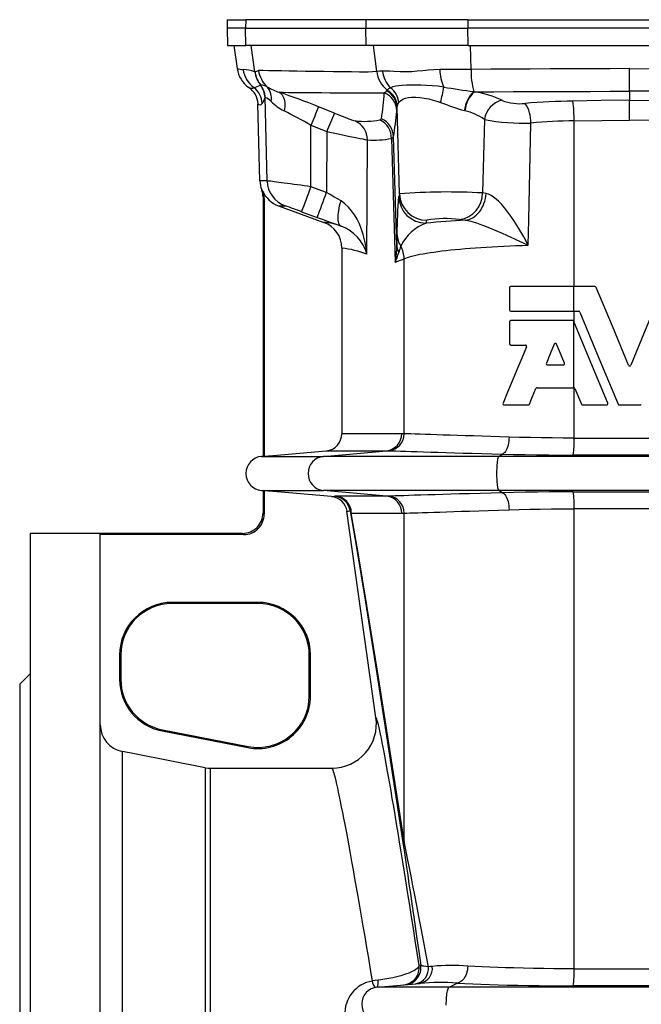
# Model space of a CAD drawing. Extents: x -62 to 1388, y -77 to 1711.
# Tile 3 of 7: x -35 to 146, y 796 to 1083. Entities that reach past the tile are written whole.
import ezdxf

# ---------------------------------------------------------------- set-up
doc = ezdxf.new("R2010")
doc.units = 0
doc.layers.get('0').update_dxf_attribs({"linetype": 'CONTINUOUS'})

msp = doc.modelspace()

# ---------------------------------------------------------------- linework, layer by layer
at = {"color": 7, "linetype": 'CONTINUOUS'}
for p, q in [((25.13, 1083.16), (25.07, 1080.64)), ((25.13, 1083.16), (30.53, 1083.16)), ((30.53, 1083.16), (30.46, 1080.64)), ((65.61, 1083.16), (30.53, 1083.16)), ((65.61, 1083.16), (65.55, 1080.64)), ((95.39, 1083.16), (65.61, 1083.16)), ((95.39, 1083.16), (95.38, 1080.64)), ((95.39, 1083.16), (189.75, 1083.16)), ((25.07, 1080.64), (25.2, 1075.64)), ((30.46, 1080.64), (25.07, 1080.64)), ((30.46, 1080.64), (65.55, 1080.64)), ((30.59, 1075.64), (30.46, 1080.64)), ((65.55, 1080.64), (95.38, 1080.64)), ((65.66, 1075.64), (65.55, 1080.64)), ((189.76, 1080.64), (95.38, 1080.64)), ((95.4, 1075.64), (95.38, 1080.64)), ((25.2, 1075.64), (30.59, 1075.64)), ((27.07, 1075.64), (28.02, 1068.88)), ((65.66, 1075.64), (30.59, 1075.64)), ((33.23, 1067.94), (32.16, 1075.64)), ((95.4, 1075.64), (65.66, 1075.64)), ((68.76, 1068.01), (67.8, 1075.64)), ((95.4, 1075.64), (189.74, 1075.64)), ((96.28, 1068.64), (96.13, 1075.64)), ((33.23, 1067.94), (33.16, 1067.96)), ((142.57, 1062.27), (142.57, 1068.88)), ((34.82, 1064.05), (34.79, 1064.04)), ((34.88, 1064.05), (34.82, 1064.05)), ((31.56, 1063.31), (31.46, 1063.37)), ((71.83, 1062.61), (71.58, 1062.36)), ((97.33, 1062.13), (97.12, 1062.15)), ((142.57, 1062.27), (142.57, 1059.66)), ((34.69, 1036.08), (34.1, 1058.55)), ((36.16, 1060.4), (36.17, 1060.43)), ((36.79, 1036.08), (36.16, 1060.4)), ((36.17, 1060.43), (36.2, 1060.46)), ((142.57, 1053.86), (142.57, 1059.66)), ((56.43, 1055.85), (51.78, 1057.72)), ((74.73, 1057.47), (74.78, 1057.88)), ((75.39, 1032.33), (74.73, 1057.47)), ((94.35, 1056.6), (94.51, 1056.56)), ((100.17, 1054.03), (99.65, 1032.57)), ((126.36, 1005.2), (126.36, 1053.61)), ((49.57, 1052.31), (54.17, 1050.46)), ((49.57, 1034.39), (49.57, 1052.31)), ((54.17, 1050.46), (54.1, 1032.74)), ((65.91, 1014.69), (66.04, 1048.07)), ((73.07, 1048.48), (74.11, 1012.3)), ((74.61, 1017.24), (73.66, 1048.98)), ((36.79, 1036.08), (34.69, 1036.08)), ((54.1, 1032.74), (49.57, 1034.39)), ((100.66, 1032.38), (99.65, 1032.57)), ((35.57, 1031.39), (35.57, 955.66)), ((35.92, 1030.84), (35.92, 955.69)), ((75.39, 1032.33), (75.16, 1031.5)), ((40.08, 1028.78), (53.32, 1023.96)), ((40.08, 1028.78), (42.05, 1028.78)), ((46.83, 1027.08), (51.37, 1025.43)), ((83.16, 1023.74), (83.38, 1024.57)), ((58.58, 1016.44), (58.58, 962.25)), ((74.11, 1012.3), (76.75, 1013.36)), ((76.75, 962.24), (76.75, 1013.36)), ((107.54, 1004.84), (107.54, 998.36)), ((126.28, 1005.2), (107.9, 1005.2)), ((132.5, 1005.2), (126.28, 1005.2)), ((126.28, 998), (126.28, 1005.2)), ((107.9, 998), (126.28, 998)), ((126.28, 998), (127.69, 998)), ((126.36, 994.84), (126.36, 998)), ((107.54, 994.98), (107.54, 988.5)), ((125.91, 995.34), (107.9, 995.34)), ((126.28, 995.04), (126.24, 995.12)), ((126.28, 975.68), (126.28, 995.04)), ((107.9, 988.14), (112.13, 988.14)), ((118.59, 982.34), (123.21, 982.34)), ((115.54, 975.68), (126.26, 975.68)), ((126.26, 975.68), (126.28, 975.68)), ((126.36, 960.98), (126.36, 975.67)), ((126.6, 975.46), (128.5, 970.86)), ((105.95, 970.64), (112.97, 970.64)), ((128.83, 970.64), (135.85, 970.64)), ((139.5, 970.64), (145.63, 970.64)), ((76.06, 962.25), (58.58, 962.25)), ((76.75, 962.24), (76.06, 962.25)), ((126.36, 960.98), (158.77, 960.98)), ((35.57, 955.66), (35.13, 955.62)), ((35.13, 955.62), (53.2, 955.62)), ((35.57, 955.66), (35.92, 955.69)), ((53.2, 955.62), (71.61, 957.27)), ((104.43, 955.62), (53.2, 955.62)), ((54.02, 957.27), (71.61, 957.27)), ((71.61, 957.27), (72.3, 957.26)), ((104.43, 955.62), (105.38, 956.27)), ((180.7, 955.62), (104.43, 955.62)), ((159.03, 956), (126.1, 956)), ((35.13, 945.66), (35.57, 945.62)), ((35.13, 945.66), (53.2, 945.66)), ((35.92, 945.59), (35.57, 945.62)), ((35.57, 945.62), (35.57, 939.12)), ((35.92, 945.59), (35.92, 938.78)), ((104.43, 945.66), (53.2, 945.66)), ((71.61, 944.01), (53.2, 945.66)), ((71.61, 944.01), (56.79, 944.01)), ((72.3, 944.02), (71.61, 944.01)), ((180.7, 945.66), (104.43, 945.66)), ((105.38, 945), (104.43, 945.66)), ((126.1, 945.28), (159.03, 945.28)), ((35.92, 938.78), (35.57, 939.12)), ((68.54, 879.37), (60.08, 939.59)), ((61.34, 939.03), (76.06, 939.03)), ((76.06, 939.03), (76.75, 939.04)), ((76.75, 843.36), (76.75, 939.04)), ((158.77, 940.3), (126.36, 940.3)), ((126.36, 805.98), (126.36, 940.3)), ((-11.93, 933.14), (-32.43, 933.14)), ((-32.43, 933.14), (-32.43, 478.14)), ((-11.93, 504.97), (-11.93, 933.14)), ((29.58, 933.14), (-11.93, 933.14)), ((29.93, 932.79), (-11.93, 932.79)), ((29.58, 933.14), (29.93, 932.79)), ((34.07, 912.99), (9.07, 912.99)), ((9.07, 912.99), (9.07, 912.64)), ((34.07, 912.64), (9.07, 912.64)), ((34.07, 912.99), (34.07, 912.64)), ((-6.28, 897.64), (-6.28, 890.5)), ((-6.28, 897.64), (-5.93, 897.64)), ((-5.93, 897.64), (-5.93, 890.5)), ((49.07, 885.64), (49.07, 897.64)), ((49.42, 897.64), (49.07, 897.64)), ((49.42, 885.64), (49.42, 897.64)), ((-32.43, 892.14), (-35.43, 889.14)), ((-35.43, 889.14), (-35.43, 522.14)), ((-6.28, 890.5), (-5.93, 890.5)), ((49.42, 885.64), (49.07, 885.64)), ((6.14, 875.43), (6.2, 875.77)), ((6.14, 875.43), (31.14, 870.57)), ((6.2, 875.77), (31.2, 870.92)), ((-5.46, 541.87), (-5.46, 869.41)), ((31.14, 870.57), (31.2, 870.92)), ((18.73, 864.71), (18.73, 546.57)), ((20.26, 864.56), (55.67, 864.56)), ((20.26, 546.72), (20.26, 864.56)), ((81.63, 807.01), (81.1, 806.97)), ((126.36, 805.98), (158.77, 805.98)), ((68.93, 800.62), (81.31, 801.7)), ((89.87, 800.62), (68.93, 800.62)), ((89.87, 800.62), (92.25, 801.8)), ((195.27, 800.62), (89.87, 800.62)), ((159.03, 801), (126.1, 801))]:
    msp.add_line(p, q, dxfattribs=at)
for points in [[(68.76, 1068.01), (66.23, 1067.85), (63.77, 1067.84), (61.38, 1067.91), (59.08, 1067.96), (56.14, 1067.98), (53.35, 1068), (50.72, 1068.02), (47.99, 1068.06), (45.45, 1068.09), (43.1, 1068.13), (40.95, 1068.18), (38.97, 1068.22), (37.2, 1068.27), (35.63, 1068.32), (34.25, 1068.37)], [(70.46, 1068.14), (69.57, 1068.08), (68.76, 1068.01)], [(87.13, 1068.58), (85.43, 1068.53), (83.77, 1068.41), (82.17, 1068.26), (80.58, 1068.1), (79.04, 1067.97), (77.56, 1067.9), (75.58, 1067.93), (73.74, 1068.04), (72.56, 1068.12), (71.47, 1068.16), (70.46, 1068.14)], [(96.28, 1068.64), (93.95, 1068.63), (91.66, 1068.62), (89.37, 1068.6), (87.13, 1068.58)], [(142.57, 1068.88), (136.76, 1068.85), (130.96, 1068.82), (125.15, 1068.8), (119.35, 1068.77), (113.57, 1068.73), (107.8, 1068.7), (102.03, 1068.67), (96.28, 1068.64)], [(142.57, 1068.88), (148.37, 1068.85), (154.17, 1068.82), (159.98, 1068.8), (165.78, 1068.77), (171.56, 1068.73), (177.33, 1068.7), (183.1, 1068.67), (188.85, 1068.64)], [(88.33, 1063.5), (86.62, 1063.71), (84.95, 1063.87), (83.27, 1063.97), (81.65, 1064.03), (80.17, 1064.06), (78.77, 1064.06), (77.43, 1064.03), (76.21, 1063.97), (75.2, 1063.88), (74.29, 1063.75), (73.47, 1063.55), (72.77, 1063.28)], [(40.3, 1061.97), (41.58, 1061.95), (43.02, 1061.93), (44.62, 1061.91), (46.38, 1061.89), (48.31, 1061.88), (50.41, 1061.87), (52.67, 1061.85), (55.09, 1061.84), (57.41, 1061.83), (59.86, 1061.83), (62.44, 1061.82), (65.15, 1061.81), (68, 1061.81), (70.97, 1061.81)], [(40.3, 1061.97), (40.62, 1061.78), (40.91, 1061.53), (41.16, 1061.22), (41.39, 1060.85), (41.57, 1060.43), (41.72, 1059.97), (41.83, 1059.46), (41.89, 1058.92), (41.91, 1058.35), (41.89, 1057.75), (41.83, 1057.14), (41.72, 1056.52)], [(71.58, 1062.36), (71.28, 1062.04), (70.97, 1061.81)], [(72.77, 1063.28), (72.24, 1062.95), (71.83, 1062.61)], [(97.33, 1062.13), (102.93, 1062.14), (108.54, 1062.16), (114.18, 1062.18), (119.82, 1062.2), (125.5, 1062.21), (131.18, 1062.23), (136.87, 1062.25), (142.57, 1062.27), (142.57, 1062.27)], [(187.8, 1062.13), (182.2, 1062.14), (176.59, 1062.16), (170.96, 1062.18), (165.31, 1062.2), (159.64, 1062.21), (153.95, 1062.23), (148.26, 1062.25), (142.57, 1062.27), (142.57, 1062.27)], [(74.78, 1057.88), (74.95, 1058.43), (75.23, 1058.96)], [(75.23, 1058.96), (75.72, 1059.51), (76.38, 1059.94), (77.13, 1060.21), (78.01, 1060.4), (79, 1060.49), (80.13, 1060.5), (81.35, 1060.41), (82.64, 1060.24), (83.93, 1060), (85.26, 1059.68), (86.59, 1059.28), (87.39, 1059.01)], [(142.57, 1059.66), (142.57, 1059.66), (134.3, 1059.52), (126.03, 1059.38)], [(142.57, 1059.66), (142.57, 1059.66), (150.84, 1059.52), (159.11, 1059.38)], [(74.66, 1056.54), (74.7, 1056.95), (74.73, 1057.47)], [(70.17, 1054.22), (70.03, 1054), (69.7, 1053.88)], [(112.99, 1017.32), (113.15, 1024.69), (113.75, 1052.98)], [(126.36, 1053.61), (134.46, 1053.74), (142.57, 1053.86)], [(158.77, 1053.61), (150.68, 1053.74), (142.57, 1053.86)], [(54.17, 1050.46), (55.58, 1050.17), (56.98, 1049.88), (58.34, 1049.6), (59.66, 1049.33), (60.91, 1049.08), (62.06, 1048.84), (63.07, 1048.64), (63.95, 1048.46), (64.7, 1048.32), (65.3, 1048.2), (65.75, 1048.12), (66.04, 1048.07)], [(73.07, 1048.48), (73.48, 1048.68), (73.66, 1048.98)], [(49.57, 1034.39), (48.57, 1034.52), (47.58, 1034.66), (46.58, 1034.79), (45.6, 1034.93), (44.6, 1035.06), (43.63, 1035.19), (42.68, 1035.32), (41.78, 1035.44), (40.96, 1035.55), (40.2, 1035.65), (39.49, 1035.74), (38.85, 1035.83), (38.31, 1035.9), (37.84, 1035.96), (37.45, 1036.01), (37.15, 1036.05), (36.9, 1036.07), (36.79, 1036.08)], [(35.44, 1033.2), (35.31, 1033.35), (35.19, 1033.51)], [(58.33, 1030.21), (57.3, 1030.82), (56.26, 1031.44), (55.18, 1032.09), (54.1, 1032.74)], [(94.61, 1024.61), (95.17, 1024.69), (95.73, 1024.83), (96.28, 1025.05), (96.81, 1025.32), (97.33, 1025.66), (97.82, 1026.06), (98.29, 1026.52), (98.72, 1027.03), (99.12, 1027.58), (99.47, 1028.18), (99.79, 1028.82), (100.06, 1029.49), (100.29, 1030.19), (100.46, 1030.91), (100.58, 1031.64), (100.66, 1032.38)], [(112.99, 1017.32), (112.98, 1017.34), (111.66, 1019.76), (110.26, 1022.15), (108.78, 1024.49), (107.93, 1025.74), (107.04, 1026.96), (106.12, 1028.13), (105.16, 1029.24), (104.4, 1030.02), (103.62, 1030.74), (102.82, 1031.37), (102.16, 1031.8), (101.39, 1032.17), (100.66, 1032.38)], [(35.57, 1031.39), (35.74, 1031.12), (35.92, 1030.84)], [(58.41, 1022.88), (58.19, 1023), (58, 1023.19), (57.84, 1023.45), (57.71, 1023.77), (57.6, 1024.14), (57.53, 1024.57), (57.49, 1025.06), (57.49, 1025.59), (57.51, 1026.17), (57.57, 1026.78), (57.66, 1027.42), (57.78, 1028.1), (57.94, 1028.79), (58.12, 1029.5), (58.33, 1030.21)], [(65.91, 1014.69), (65.91, 1014.71), (65.68, 1016.62), (65.32, 1018.52), (64.84, 1020.38), (64.23, 1022.22), (63.68, 1023.56), (63.03, 1024.88), (62.28, 1026.16), (61.42, 1027.38), (60.52, 1028.43), (59.49, 1029.39), (58.33, 1030.21)], [(51.37, 1025.43), (53.13, 1024.79), (54.89, 1024.15), (56.67, 1023.51), (58.41, 1022.88)], [(92.93, 1024.81), (93.73, 1024.71), (94.61, 1024.61)], [(94.61, 1024.61), (95.36, 1024.51), (96.19, 1024.32), (96.91, 1024.12), (97.89, 1023.81), (98.88, 1023.46), (99.87, 1023.09), (101.71, 1022.36), (103.53, 1021.59), (105.33, 1020.8), (107.91, 1019.65), (110.45, 1018.5), (112.97, 1017.33), (112.99, 1017.32)], [(76.75, 1013.36), (77.22, 1013.55), (77.75, 1013.74), (78.35, 1013.92), (79.01, 1014.11), (79.74, 1014.29), (80.53, 1014.46), (81.38, 1014.64), (82.3, 1014.81), (83.27, 1014.97), (84.31, 1015.14), (85.4, 1015.3), (86.55, 1015.45), (87.75, 1015.61), (89, 1015.75), (90.31, 1015.9), (91.67, 1016.03), (93.07, 1016.17), (94.53, 1016.29), (96.02, 1016.42), (97.56, 1016.53), (99.14, 1016.65), (100.76, 1016.75), (102.42, 1016.85), (104.11, 1016.94), (105.83, 1017.03), (107.58, 1017.11), (109.36, 1017.19), (111.16, 1017.26), (112.99, 1017.32)], [(142.23, 982.28), (137.53, 993.63), (132.83, 1004.98)], [(152.3, 1004.98), (147.6, 993.63), (142.9, 982.28)], [(136.18, 971.14), (131.23, 983.09), (126.28, 995.04)], [(128.02, 997.78), (133.59, 984.32), (139.17, 970.86)], [(112.46, 987.64), (111.06, 984.28), (109.68, 980.94), (108.31, 977.64), (106.96, 974.37), (105.62, 971.14)], [(120.57, 988.41), (119.41, 985.62), (118.26, 982.84)], [(123.54, 982.84), (122.38, 985.63), (121.23, 988.41)], [(113.3, 970.86), (114.25, 973.15), (115.2, 975.46)], [(107.37, 961.26), (104.67, 961.34), (102.05, 961.42), (99.51, 961.5), (96.99, 961.58), (94.58, 961.65), (92.29, 961.73), (90.17, 961.8), (88.17, 961.86), (86.3, 961.93), (84.52, 961.99), (82.88, 962.04), (81.39, 962.09), (79.94, 962.14), (78.69, 962.18), (77.62, 962.22), (76.75, 962.24)], [(107.37, 961.26), (107.34, 960.64), (107.28, 960.03), (107.19, 959.44), (107.07, 958.88), (106.92, 958.35), (106.75, 957.87), (106.56, 957.44), (106.35, 957.07), (106.12, 956.77), (105.88, 956.53), (105.64, 956.36), (105.38, 956.27)], [(126.36, 960.98), (123.15, 960.99), (119.97, 961.01), (116.81, 961.05), (113.6, 961.1), (110.45, 961.17), (107.37, 961.26)], [(35.92, 955.69), (39.73, 956.02), (54.02, 957.27)], [(72.3, 957.26), (73.22, 957.24), (74.35, 957.2), (75.71, 957.16), (77.29, 957.11), (78.85, 957.06), (80.57, 957.01), (82.43, 956.95), (84.5, 956.89), (86.71, 956.82), (89.06, 956.75), (91.47, 956.67), (94.01, 956.6), (96.64, 956.52), (99.46, 956.44), (102.38, 956.36), (105.38, 956.27)], [(104.43, 945.66), (104.35, 945.75), (104.28, 945.9), (104.21, 946.12), (104.14, 946.41), (104.08, 946.75), (104.02, 947.15), (103.98, 947.6), (103.93, 948.09), (103.9, 948.62), (103.87, 949.18), (103.85, 949.75), (103.84, 950.34), (103.84, 950.94), (103.85, 951.52), (103.87, 952.1), (103.9, 952.66), (103.93, 953.18), (103.98, 953.68), (104.02, 954.13), (104.08, 954.53), (104.14, 954.87), (104.21, 955.16), (104.28, 955.38), (104.35, 955.53), (104.43, 955.62)], [(105.38, 956.27), (108.63, 956.19), (111.96, 956.13), (115.34, 956.07), (118.89, 956.03), (122.49, 956.01), (126.1, 956)], [(55.56, 943.87), (39.74, 945.26), (35.92, 945.59)], [(105.38, 945), (102.11, 944.91), (98.94, 944.82), (95.84, 944.73), (92.88, 944.65), (90.4, 944.57), (88.04, 944.5), (85.81, 944.43), (83.66, 944.37), (81.65, 944.3), (79.8, 944.25), (78.16, 944.2), (76.67, 944.15), (75.34, 944.11), (74.15, 944.07), (73.13, 944.04), (72.3, 944.02)], [(126.1, 945.28), (122.61, 945.27), (119.13, 945.25), (115.69, 945.21), (112.19, 945.16), (108.74, 945.09), (105.38, 945)], [(105.38, 945), (105.64, 944.91), (105.88, 944.75), (106.12, 944.51), (106.35, 944.21), (106.56, 943.84), (106.75, 943.41), (106.92, 942.93), (107.07, 942.4), (107.19, 941.84), (107.28, 941.25), (107.34, 940.64), (107.37, 940.02)], [(60.08, 939.59), (60.53, 939.6), (60.98, 939.7)], [(60.98, 939.7), (62.92, 928.45), (65.45, 913), (68.57, 893.35), (72.27, 869.53), (76.55, 841.55)], [(76.75, 843.36), (72.6, 870), (68.98, 892.9), (65.89, 912.05), (63.35, 927.43), (61.34, 939.03)], [(76.75, 939.04), (77.5, 939.06), (78.41, 939.09), (79.48, 939.12), (80.73, 939.17), (82.15, 939.21), (83.71, 939.27), (85.38, 939.32), (87.18, 939.38), (89.11, 939.45), (91.22, 939.52), (93.46, 939.59), (95.81, 939.66), (98.51, 939.75), (101.32, 939.84), (104.3, 939.93), (107.37, 940.02)], [(107.37, 940.02), (110.34, 940.1), (113.39, 940.17), (116.49, 940.22), (119.75, 940.26), (123.04, 940.29), (126.36, 940.3)], [(81.1, 806.97), (80.54, 810.63), (79.98, 814.23), (79.44, 817.75), (78.9, 821.19), (78.37, 824.55), (77.86, 827.84), (77.35, 831.04), (76.86, 834.15), (76.37, 837.17), (75.9, 840.11), (75.44, 842.95), (74.99, 845.7), (74.55, 848.35), (74.12, 850.9), (73.71, 853.35), (73.31, 855.71), (72.93, 857.95), (72.55, 860.1), (72.2, 862.14), (71.85, 864.07), (71.52, 865.89), (71.21, 867.6), (70.91, 869.2), (70.63, 870.68), (70.36, 872.06), (70.1, 873.32), (69.86, 874.46), (69.64, 875.49), (69.44, 876.4), (69.25, 877.19), (69.07, 877.86), (68.91, 878.42), (68.77, 878.85), (68.65, 879.17), (68.54, 879.37)], [(18.73, 864.71), (-1.93, 868.73), (-5.46, 869.41)], [(18.73, 864.71), (19.57, 864.59), (20.26, 864.56)], [(55.67, 864.56), (55.78, 864.37), (55.91, 864.06), (56.06, 863.64), (56.22, 863.11), (56.4, 862.47), (56.59, 861.71), (56.8, 860.84), (57.03, 859.85), (57.28, 858.76), (57.54, 857.55), (57.82, 856.24), (58.11, 854.82), (58.42, 853.29), (58.74, 851.66), (59.08, 849.92), (59.43, 848.07), (59.8, 846.13), (60.18, 844.08), (60.58, 841.93), (60.99, 839.69), (61.41, 837.35), (61.85, 834.91), (62.3, 832.38), (62.76, 829.76), (63.24, 827.05), (63.73, 824.25), (64.22, 821.37), (64.73, 818.41), (65.25, 815.36), (65.78, 812.23), (66.32, 809.03), (66.87, 805.76), (67.43, 802.41)], [(83.86, 806.58), (83.11, 810.51), (82.4, 814.26), (81.71, 817.84), (81.06, 821.24), (80.44, 824.45), (79.86, 827.48), (79.31, 830.33), (78.8, 832.98), (78.32, 835.44), (77.87, 837.72), (77.46, 839.79), (77.09, 841.67), (76.75, 843.36)], [(76.55, 841.55), (76.82, 839.8), (77.11, 837.84), (77.44, 835.67), (77.79, 833.29), (78.17, 830.71), (78.58, 827.92), (79.02, 824.93), (79.49, 821.73), (79.98, 818.34), (80.5, 814.76), (81.05, 810.98), (81.63, 807.01)], [(81.1, 806.97), (80.99, 806.55), (80.65, 806.12), (80.06, 805.67), (79.62, 805.4), (79.11, 805.14), (78.08, 804.7), (76.86, 804.27), (75.82, 803.95), (74.67, 803.65), (73.45, 803.37), (72.31, 803.14), (71.13, 802.93), (69.92, 802.75), (69.16, 802.65)], [(83.86, 806.58), (83.13, 806.63), (82.53, 806.7), (82.22, 806.75), (81.97, 806.81), (81.78, 806.88), (81.66, 806.96), (81.63, 807.01)], [(84.98, 806.68), (84.41, 806.63), (83.86, 806.58)], [(95.33, 806.78), (95.29, 806.21), (95.21, 805.64), (95.08, 805.09), (94.93, 804.56), (94.73, 804.06), (94.5, 803.6), (94.24, 803.18), (93.95, 802.81), (93.64, 802.49), (93.31, 802.22), (92.97, 802.02), (92.61, 801.88), (92.25, 801.8)], [(126.36, 805.98), (123.39, 805.99), (120.43, 806.01), (117.5, 806.04), (114.52, 806.09), (111.59, 806.14), (108.72, 806.22), (106.36, 806.29), (104.05, 806.37), (101.8, 806.45), (99.57, 806.55), (97.41, 806.66), (95.33, 806.78)], [(69.16, 802.65), (68.3, 802.54), (67.43, 802.41)], [(89.06, 795.34), (89.06, 795.94), (89.07, 796.52), (89.1, 797.1), (89.13, 797.66), (89.18, 798.18), (89.24, 798.68), (89.31, 799.13), (89.39, 799.53), (89.47, 799.87), (89.56, 800.16), (89.66, 800.38), (89.76, 800.53), (89.87, 800.62)], [(92.25, 801.8), (94.47, 801.68), (96.78, 801.58), (99.16, 801.48), (101.66, 801.39), (104.23, 801.31), (106.86, 801.24), (109.9, 801.17), (113, 801.11), (116.16, 801.06), (119.44, 801.03), (122.76, 801.01), (126.1, 801)]]:
    msp.add_lwpolyline(points, dxfattribs=at)
for centre, radius, start, end in [((35.94, 1070), 8, 187.9998, 235.951), ((29.68, 1074.12), 5.5, 252.3695, 270.784), ((29.12, 1056.28), 12.36, 70.9391, 87.0497), ((37.68, 1069.73), 8, 187.9345, 233.3305), ((41.05, 1069.01), 7.96, 187.5415, 218.5487), ((32.14, 1072.02), 4.22, 284.9126, 300.0288), ((41.16, 1069.02), 8, 187.7163, 218.3582), ((42.2, 1069.46), 8.02, 187.8097, 227.3533), ((77.05, 1069.15), 8.37, 187.8172, 231.3796), ((79.06, 1069.26), 8.68, 187.4776, 223.5813), ((101.01, 1069.17), 13.89, 182.4514, 204.1238), ((117.79, 1068.14), 21.52, 178.6567, 196.1627), ((14.44, 1114.08), 54.02, 289.9825, 292.1243), ((30.18, 1060.23), 5.98, 1.6395, 39.5831), ((30.16, 1060.26), 6.01, 1.6541, 39.1105), ((34.74, 1059.66), 4.39, 62.4846, 88.0977), ((30.18, 1060.29), 6.02, 1.6079, 38.6875), ((28.1, 1058.39), 6.01, 1.5063, 55.9554), ((29.7, 1060.38), 3.45, 49.2397, 57.5975), ((32.22, 1064.7), 1.55, 244.6832, 295.9851), ((29.33, 1058.49), 6, 1.5502, 53.4885), ((45.57, 1078.37), 17.23, 239.2811, 252.1942), ((33.05, 1060.2), 5.01, 349.2897, 42.066), ((-33.58, 844.46), 229.72, 68.1848, 71.2388), ((-39.88, 1069.67), 111.12, 352.0117, 355.9446), ((68.74, 1056.32), 5.92, 2.1012, 67.8877), ((68.98, 1057.21), 5.76, 2.5177, 63.163), ((68.9, 1057.5), 5.89, 3.7211, 60.219), ((68.97, 1058.26), 6.3, 6.4366, 52.848), ((38.85, 1071.61), 50.15, 345.4496, 350.6943), ((124.35, 1268.97), 208.61, 260.0573, 262.5), ((102.7, 1055.9), 8.38, 131.7533, 175.1884), ((102.65, 1055.93), 8.16, 130.6678, 175.6075), ((92.18, 1031.54), 31.02, 64.8329, 80.4487), ((34.67, 1059.13), 0.812, 225.1826, 324.2757), ((31.23, 1061.66), 5.08, 323.7805, 345.6845), ((35.01, 1056.77), 3.87, 40.2634, 72.1054), ((48.29, 1069.39), 14.45, 224.4182, 242.9545), ((124.27, 1154.49), 102.36, 248.8815, 253.0093), ((106.79, 1053.08), 6.69, 102.2102, 171.776), ((110.51, 1072.65), 14.02, 248.4943, 276.4711), ((129.63, 834.24), 225.17, 90.9157, 94.4665), ((103.38, 1053.1), 10.37, 359.3556, 32.8768), ((80.68, 1053.86), 45.68, 359.6859, 6.9396), ((-13.48, 944.15), 125.19, 59.7613, 63.8367), ((205.31, 991.7), 167.12, 156.7316, 158.7365), ((204.98, 990.49), 162.3, 156.2525, 158.3175), ((82.03, 1114.83), 64.29, 246.5343, 252.2691), ((-44.67, 1068.43), 119.91, 350.6637, 354.3072), ((90.25, 1039.4), 17.68, 55.8602, 76.0558), ((64.99, 1080.5), 27.03, 264.608, 280.0333), ((60.05, 1048.1), 5.99, 359.7485, 66.3515), ((67.01, 1048.45), 6.06, 0.2148, 63.6773), ((67.69, 1048.79), 5.97, 1.8245, 65.4946), ((111.36, 1110.17), 57.24, 258.7272, 272.3945), ((129.3, 868.58), 185.06, 90.9092, 94.8192), ((68.02, 1075.09), 27.09, 265.8102, 280.7486), ((42.68, 1036.29), 8, 181.5004, 200.359), ((44.79, 1036.29), 8, 181.4943, 249.9871), ((29.48, 1031.39), 6.09, 0.0125, 20.3692), ((42.82, 1036.3), 8, 202.7952, 250.0095), ((29.84, 1030.84), 6.07, 0.0143, 22.8032), ((-158.49, 1108.09), 220.73, 338.4678, 340.4934), ((-153.94, 1106.44), 220.71, 338.4677, 340.4935), ((89.37, 840.99), 191.85, 86.9272, 94.1779), ((91.82, 1032.57), 7.84, 278.169, 0.0213), ((185.79, 1021.02), 111.13, 174.5928, 180.2742), ((83.16, 1031.74), 8, 181.7449, 269.9595), ((83.39, 1032.58), 8, 181.7447, 269.9599), ((-10.19, 873.88), 163.47, 69.5839, 71.3614), ((50.58, 1016.44), 8, 359.9994, 70.0062), ((52.43, 1007.22), 16.76, 69.0744, 86.9466), ((87.71, 1011.37), 13.18, 110.2131, 154.5435), ((111.63, 726.92), 298.18, 93.2722, 95.479), ((88.86, 995.83), 29.26, 82.0149, 100.7935), ((53.97, 1011.28), 12.42, 15.9098, 69.0274), ((235.53, 1016.1), 160.93, 178.4364, 179.5962), ((81.35, 1020.78), 6.69, 182.4683, 214.0643), ((55.11, 985.8), 30.84, 69.504, 83.5372), ((49.36, 1017.32), 25.26, 348.5345, 359.8024), ((58.42, 1019.71), 17.35, 334.7139, 344.8023), ((79.75, 1017.5), 5.15, 182.9013, 206.9395), ((88.77, 1011.51), 14.09, 156.9085, 164.9531), ((68.54, 1013.2), 8.22, 1.1211, 27.765), ((107.9, 1004.84), 0.36, 90.0015, 180.0003), ((132.5, 1004.84), 0.36, 22.507, 89.9926), ((107.9, 998.36), 0.36, 180.0026, 270.0003), ((127.69, 997.64), 0.36, 22.5085, 89.9911), ((107.9, 994.98), 0.36, 89.9926, 180.0045), ((125.91, 994.98), 0.36, 22.4902, 90.0092), ((107.9, 988.5), 0.36, 179.9934, 270.0096), ((112.13, 987.78), 0.36, 337.5012, 89.9963), ((120.9, 988.27), 0.36, 22.5015, 157.4985), ((118.59, 982.7), 0.36, 157.502, 269.9955), ((123.21, 982.7), 0.36, 270.0016, 22.5009), ((142.57, 982.41), 0.36, 202.4986, 337.5014), ((115.54, 975.32), 0.36, 90.0052, 157.4951), ((126.26, 975.32), 0.36, 22.4998, 87.8503), ((105.95, 971), 0.36, 157.5186, 269.9792), ((112.97, 971), 0.36, 270.0051, 337.4955), ((128.83, 971), 0.36, 202.5049, 269.9945), ((135.85, 971), 0.36, 270.0059, 22.4965), ((139.5, 971), 0.36, 202.5149, 269.9847), ((145.63, 971), 0.36, 270.0081, 337.4924), ((53.58, 962.25), 5, 274.9985, 359.9999), ((71.11, 962.2), 4.95, 275.7898, 0.6146), ((71.8, 962.2), 4.96, 275.8154, 0.5441), ((99.2, 959.88), 27.19, 351.7957, 2.3214), ((35.57, 950.64), 5, 95, 265), ((53.73, 950.64), 5.01, 96.1396, 263.8604), ((55.7, 946.36), 2.49, 266.888, 287.8903), ((55.13, 938.89), 5, 8.0038, 85.0033), ((56.7, 942.68), 1.33, 85.9562, 100.3395), ((56.03, 939.01), 5, 8.001, 85.0052), ((56.35, 939.04), 4.99, 359.9023, 84.877), ((71.11, 939.08), 4.95, 359.3856, 84.2098), ((71.8, 939.08), 4.96, 359.4558, 84.1845), ((99.2, 941.4), 27.19, 357.6786, 8.2042), ((29.59, 939.12), 5.98, 269.9538, 0.0461), ((29.94, 938.77), 5.98, 269.9539, 0.0461), ((63.03, 940.37), 2.16, 197.9483, 218.4772), ((9.07, 897.64), 15.35, 90, 180), ((9.07, 897.64), 15, 90, 180), ((34.07, 897.64), 15.35, 0, 90), ((34.07, 897.64), 15, 0, 90), ((9.07, 890.5), 15.35, 180, 259), ((9.07, 890.5), 15, 180, 259), ((34.07, 885.64), 15.35, 259, 0), ((34.07, 885.64), 15, 259, 0), ((-3.93, 877.27), 8, 179.9893, 258.9856), ((55.67, 877.56), 13, 270.0117, 8.0104), ((80.77, 842), 4.24, 161.2924, 186.0651), ((76.15, 806.27), 5, 275.0046, 8.0037), ((76.67, 806.32), 5, 275.0046, 8.0036), ((79.31, 806.11), 4.58, 279.7403, 5.8758), ((80.48, 806.16), 4.53, 280.5115, 6.6364), ((90.74, 743.65), 63.3, 85.8419, 95.2147), ((99.2, 804.88), 27.19, 351.7957, 2.3214), ((69.08, 792.88), 9.66, 99.8051, 266.5302), ((70.32, 802.72), 2.9, 186.2009, 228.6336), ((65.44, 802.04), 3.77, 337.8668, 9.3306), ((69.37, 795.64), 5, 95, 265), ((87.4, 730.48), 71.48, 86.1099, 94.8889)]:
    msp.add_arc(centre, radius, start, end, dxfattribs=at)

doc.saveas('drawing.dxf')
